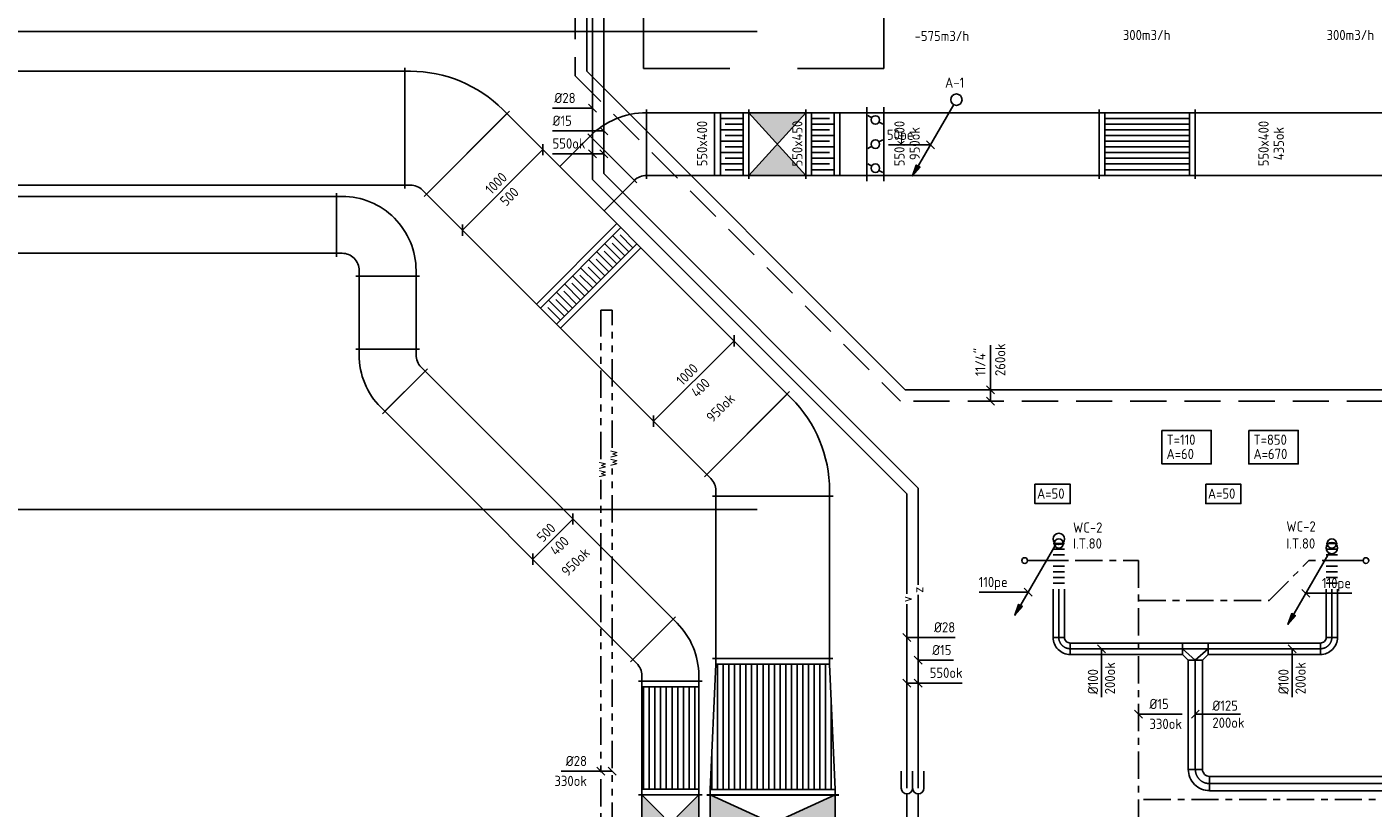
# Model space of a CAD drawing. Header units: millimetres. Extents: x 83336 to 140913, y 137697 to 176199.
# Tile 10 of 45: x 106730 to 118562, y 147675 to 154539. Entities that reach past the tile are written whole.
import ezdxf
from ezdxf.enums import TextEntityAlignment as Align

# ---------------------------------------------------------------- set-up
doc = ezdxf.new("R2010")
doc.units = ezdxf.units.MM
doc.header["$LTSCALE"] = 50
for name, pattern in [('CENTER2', [28.575, 19.05, -3.175, 3.175, -3.175]), ('CENTRE2', [28.575, 19.05, -3.175, 3.175, -3.175]), ('DASHED2', [9.525, 6.35, -3.175]), ('HIDDEN2', [4.7625, 3.175, -1.5875]), ('KOUDWATER', [8.4, 4.8, -1.2, 1.2, -1.2]), ('WARMWATER', [10.8, 4.8, -1.2, 1.2, -1.2, 1.2, -1.2])]:
    doc.linetypes.add(name, pattern=pattern)
doc.layers.get('0').update_dxf_attribs({"linetype": 'CONTINUOUS'})
for name, color, linetype in [('AL23----_VLOEREN', 8, 'CONTINUOUS'), ('WL52----_PIJL', 2, 'CONTINUOUS'), ('WL531---_SYMBOOL', 2, 'CONTINUOUS'), ('WL5310--_KW', 2, 'KOUDWATER'), ('WL5320--_WW', 2, 'WARMWATER'), ('WL540000_V', 1, 'CONTINUOUS'), ('WL540000_Z', 1, 'CONTINUOUS'), ('WL5611--_CV-A', 3, 'CONTINUOUS'), ('WL5612--_CV-R', 3, 'DASHED2'), ('WL5771--_T_KANAAL-C', 3, 'CONTINUOUS'), ('WL5771--_T_KANAAL-H', 1, 'CONTINUOUS'), ('WL5771--_T_KANAAL-H1', 1, 'HIDDEN2'), ('WL5771--_T_KANAAL-H2', 1, 'CONTINUOUS'), ('WL5771--_T_ORNAMENT-C', 2, 'CONTINUOUS'), ('WL5772--_R_FLEX-C', 2, 'CONTINUOUS'), ('WL5772--_R_KANAAL-C', 4, 'CONTINUOUS'), ('WL5772--_R_KANAAL-H', 1, 'CONTINUOUS'), ('WL5772--_R_KANAAL-H1', 1, 'HIDDEN2'), ('WL5772--_R_ORNAMENT-C', 2, 'CONTINUOUS'), ('WL5773--_HARTLIJN', 1, 'CENTER2'), ('WM520---_MATEN-B', 1, 'CONTINUOUS'), ('WM530---_MATEN-B', 1, 'CONTINUOUS'), ('WM540---_MATEN-B', 1, 'CONTINUOUS'), ('WM560---_MATEN-B', 1, 'CONTINUOUS'), ('WM570---_R_MATEN-B', 1, 'CONTINUOUS'), ('WM570---_T_MATEN-B', 1, 'CONTINUOUS'), ('WM5772--_R_MATEN-B', 1, 'CONTINUOUS'), ('WT52----_BIJSCHRIFT', 7, 'CONTINUOUS'), ('WT532---_CODE', 1, 'CONTINUOUS'), ('WT540---_CODE', 7, 'CONTINUOUS'), ('WT5771--_BIJSCHRIFT', 7, 'CONTINUOUS'), ('WT5772--_BIJSCHRIFT', 7, 'CONTINUOUS')]:
    doc.layers.add(name, color=color, linetype=linetype)
doc.styles.add('LZ-MAATVOEREN', font='simplex.shx')
doc.styles.add('MAATVOERING', font='iso.shx')
doc.styles.add('NORTXT', font='isocp.shx')
doc.styles.add('SA-BEMATEN', font='iso.shx')
doc.styles.add('Smalschuin', font='isocp.shx')

# ---------------------------------------------------------------- blocks, each defined once
blk = doc.blocks.new('MVLINE')
blk.add_line((35, -35), (-35, 35))
blk = doc.blocks.new('P5')
at = {"color": 2}
for p, q in [((-750, 0), (-500, 100)), ((-500, -100), (-750, 0)), ((-750, 0), (0, 0)), ((-500, 100), (-500, -100))]:
    blk.add_line(p, q, dxfattribs=at)
blk.add_solid([(-750, 0), (-500, 100), (-500, 0)], dxfattribs=at)
blk = doc.blocks.new('KARO')
for p, q in [((1, 0.5), (0, 0.5)), ((0, -0.5), (1, -0.5))]:
    blk.add_line(p, q)
at = {"layer": 'WL5773--_HARTLIJN'}
blk.add_line((0, 0), (1, 0), dxfattribs=at)
blk = doc.blocks.new('OBO12500090H')
blk.add_lwpolyline([(62, -125, 0.414214), (-125, 62), (-125, -63, -0.414214), (-63, -125)], format="xyb", close=True)
at = {"invisible_edges": 15}
for points in [[(-114, -63), (-92, 60), (-125, 62), (-125, -63)], [(-104, -66), (-61, 51), (-92, 60), (-114, -63)], [(-94, -71), (-31, 37), (-61, 51), (-104, -66)], [(-85, -77), (-4, 19), (-31, 37), (-94, -71)], [(-77, -85), (19, -4), (-4, 19), (-85, -77)], [(-71, -94), (37, -31), (19, -4), (-77, -85)], [(-66, -104), (51, -61), (37, -31), (-71, -94)], [(-63, -114), (60, -92), (51, -61), (-66, -104)], [(-63, -125), (62, -125), (60, -92), (-63, -114)]]:
    blk.add_3dface(points, dxfattribs=at)
at = {"layer": 'WL5773--_HARTLIJN'}
blk.add_arc((-125, -125), 125, 0, 90, dxfattribs=at)
blk = doc.blocks.new('OBO10000090H')
blk.add_lwpolyline([(50, -100, 0.414214), (-100, 50), (-100, -50, -0.414214), (-50, -100)], format="xyb", close=True)
at = {"invisible_edges": 15}
for points in [[(-91, -51), (-74, 48), (-100, 50), (-100, -50)], [(-83, -53), (-49, 41), (-74, 48), (-91, -51)], [(-75, -57), (-25, 30), (-49, 41), (-83, -53)], [(-68, -62), (-4, 15), (-25, 30), (-75, -57)], [(-62, -68), (15, -4), (-4, 15), (-68, -62)], [(-57, -75), (30, -25), (15, -4), (-62, -68)], [(-53, -83), (41, -49), (30, -25), (-57, -75)], [(-51, -91), (48, -74), (41, -49), (-53, -83)], [(-50, -100), (50, -100), (48, -74), (-51, -91)]]:
    blk.add_3dface(points, dxfattribs=at)
at = {"layer": 'WL5773--_HARTLIJN'}
blk.add_arc((-100, -100), 100, 0, 90, dxfattribs=at)
blk = doc.blocks.new('FLLINE100')
blk.add_line((0, -50), (0, 50))
blk = doc.blocks.new('OEX1000040000')
at = {"rotation": 270}
for p in [(0, 400), (0, 350), (0, 300), (0, 250), (0, 200), (0, 150), (0, 100), (0, 50)]:
    blk.add_blockref('FLLINE100', p, dxfattribs=at)
blk = doc.blocks.new('ORN_A_RN')
blk.add_circle((0, 0), 0.5)
at = {"color": 1, "style": 'LZ-MAATVOEREN', "flags": 9}
for tag, p in [('ROS_TYPE', (0.63, 0.68)), ('ROS_M3H', (0.63, 0.48)), ('ROS_ZIJDE', (0.63, 0.28)), ('ROS_STAT', (0.63, 0.08))]:
    blk.add_attdef(tag, p, '', height=0.125, dxfattribs=at)
blk = doc.blocks.new('OTS10010012500H')
blk.add_lwpolyline([(-112.5, -50), (112.5, -50), (112.5, 50), (62.5, 100), (-62.5, 100), (-112.5, 50)], close=True)
at = {"layer": 'WL5772--_R_KANAAL-H'}
blk.add_lwpolyline([(-112.5, 0), (0, 100), (112.5, 0)], dxfattribs=at)
at = {"layer": 'WL5773--_HARTLIJN'}
blk.add_line((-112.5, 0), (112.5, 0), dxfattribs=at)
blk = doc.blocks.new('SS52PY03')
for p, q in [((-6.985, -11.7348), (-7.493, -12.877801)), ((-7.366, -12.9286), (-6.6294, -11.938))]:
    blk.add_line(p, q)
blk.add_lwpolyline([(-0.4826, -0.8636), (-7.7216, -13.4112), (-6.4008, -11.887199), (-7.0612, -11.5062), (-7.7216, -13.4112)])
blk.add_circle((0, 0), 1)
blk = doc.blocks.new('SS53TP06')
blk.add_circle((0, 0), 0.5)
blk = doc.blocks.new('BO_WZ')
blk.add_lwpolyline([(-1.5, 0.5), (0, 0.5, -1), (0, -0.5), (-1.5, -0.5)], format="xyb")
at = {"invisible_edges": 15}
for points in [[(-0.6, 0.5, 0), (-0.6, -0.5, 0), (0, -0.5, 0), (0, 0.5, 0)], [(0, 0, 0), (0.15, 0.48, 0), (0, 0.5, 0)], [(0, 0, 0), (0.29, 0.4, 0), (0.15, 0.48, 0)], [(0, 0, 0), (0.4, 0.29, 0), (0.29, 0.4, 0)], [(0, 0, 0), (0.48, 0.15, 0), (0.4, 0.29, 0)], [(0, 0, 0), (0.5, 0, 0), (0.48, 0.15, 0)], [(0, 0, 0), (0, -0.5, 0), (0.15, -0.48, 0)], [(0, 0, 0), (0.15, -0.48, 0), (0.29, -0.4, 0)], [(0, 0, 0), (0.29, -0.4, 0), (0.4, -0.29, 0)], [(0, 0, 0), (0.4, -0.29, 0), (0.48, -0.15, 0)], [(0, 0, 0), (0.48, -0.15, 0), (0.5, 0, 0)]]:
    blk.add_3dface(points, dxfattribs=at)
blk = doc.blocks.new('KARH')
for p, q in [((1, 0.5), (0, 0.5)), ((0, 0), (0, 0)), ((1, 0), (1, 0)), ((0, -0.5), (1, -0.5))]:
    blk.add_line(p, q)
at = {"invisible_edges": 15}
blk.add_3dface([(0, 0.5), (0, -0.5), (1, -0.5), (1, 0.5)], dxfattribs=at)
blk = doc.blocks.new('VVB500400500400505001500901-HRF')
for p, q in [((450, -280), (450, 280)), ((280, -450), (-280, -450))]:
    blk.add_line(p, q)
blk.add_lwpolyline([(250, -450), (250, -400, -0.414214), (400, -250), (450, -250), (450, 250), (400, 250, 0.414214), (-250, -400), (-250, -450)], format="xyb", close=True)
blk = doc.blocks.new('VVB10004001000400505001500451-HRF-0')
for p, q in [((601, -149), (-149, 601)), ((530, -319), (-530, -319))]:
    blk.add_line(p, q)
blk.add_lwpolyline([(500, -319), (500, -269, -0.198912), (544, -163), (579, -128), (-128, 579), (-163, 544, 0.198912), (-500, -269), (-500, -319)], format="xyb", close=True)
blk = doc.blocks.new('VVB500400500400505001500451-HRF')
for p, q in [((351, -45), (-45, 351)), ((280, -216), (-280, -216))]:
    blk.add_line(p, q)
blk.add_lwpolyline([(250, -216), (250, -166, -0.198912), (294, -60), (329, -24), (-24, 329), (-60, 294, 0.198912), (-250, -166), (-250, -216)], format="xyb", close=True)
blk = doc.blocks.new('VBK50055000050000')
for p, q in [((0, -280), (0, 280)), ((0, -280), (0, 280)), ((500, 280), (500, -280)), ((500, -280), (500, 280))]:
    blk.add_line(p, q)
blk.add_lwpolyline([(0, -250), (500, -250), (500, 250), (0, 250)], close=True)
at = {"layer": 'WL5771--_T_KANAAL-H'}
for p, q in [((0, -250), (500, 250)), ((0, 250), (500, -250))]:
    blk.add_line(p, q, dxfattribs=at)
at = {"layer": 'WL5771--_T_KANAAL-H2'}
for points in [[(0, 250), (500, 250), (250, 0)], [(0, -250), (500, -250), (250, 0)]]:
    blk.add_solid(points, dxfattribs=at)
blk = doc.blocks.new('VBK110050000050000')
for p, q in [((0, -580), (0, 580)), ((0, -580), (0, 580)), ((500, 580), (500, -580)), ((500, -580), (500, 580))]:
    blk.add_line(p, q)
blk.add_lwpolyline([(0, -550), (500, -550), (500, 550), (0, 550)], close=True)
at = {"layer": 'WL5771--_T_KANAAL-H'}
for p, q in [((0, -550), (500, 550)), ((0, 550), (500, -550))]:
    blk.add_line(p, q, dxfattribs=at)
at = {"layer": 'WL5771--_T_KANAAL-H2'}
for points in [[(0, 550), (500, 550), (250, 0)], [(0, -550), (500, -550), (250, 0)]]:
    blk.add_solid(points, dxfattribs=at)
blk = doc.blocks.new('VPS500400500550100000-75755050FL-S')
at = {"layer": 'WL5771--_T_KANAAL-H'}
h = blk.add_hatch(dxfattribs=at)
h.set_pattern_fill('_U', color=256, scale=100, angle=360, style=0, pattern_type=0)
h.set_pattern_definition([(0, (50, -5e-12), (0, 100), [])])
h.paths.add_polyline_path([(50, -250), (50, 250), (950, 250), (950, -250)])
at = {"layer": 'WL5771--_T_KANAAL-H1'}
h = blk.add_hatch(dxfattribs=at)
h.set_pattern_fill('_U', color=256, scale=100, angle=360, style=0, pattern_type=0)
h.set_pattern_definition([(0, (50, 50), (0, 100), [])])
h.paths.add_polyline_path([(50, -250), (50, 250), (950, 250), (950, -250)])
for p, q in [((0, 280), (0, -280)), ((50, -250), (50, 250)), ((950, 250), (950, -250)), ((1000, 280), (1000, -280))]:
    blk.add_line(p, q)
blk.add_lwpolyline([(0, -250), (0, 250), (50, 250), (950, 250), (1000, 250), (1000, -250), (950, -250), (50, -250)], close=True)
blk = doc.blocks.new('VPS10004001100500119950-50-50505050FL-S')
at = {"layer": 'WL5772--_R_KANAAL-H'}
h = blk.add_hatch(dxfattribs=at)
h.set_pattern_fill('_U', color=256, scale=100, angle=360, style=0, pattern_type=0)
h.set_pattern_definition([(360, (50, 5e-12), (0, 100), [])])
h.paths.add_polyline_path([(50, -500), (50, 500), (1149, 550), (1149, -550)])
at = {"layer": 'WL5772--_R_KANAAL-H1'}
h = blk.add_hatch(dxfattribs=at)
h.set_pattern_fill('_U', color=256, scale=100, angle=360, style=0, pattern_type=0)
h.set_pattern_definition([(360, (50, 50), (0, 100), [])])
h.paths.add_polyline_path([(50, -500), (50, 500), (1149, 550), (1149, -550)])
for p, q in [((0, 530), (0, -530)), ((50, -500), (50, 500)), ((1149, 550), (1149, -550)), ((1199, 580), (1199, -580))]:
    blk.add_line(p, q)
blk.add_lwpolyline([(0, -500), (0, 500), (50, 500), (1149, 550), (1199, 550), (1199, -550), (1149, -550), (50, -500)], close=True)
blk = doc.blocks.new('VVB500400500400505001500451-HRF-1')
for p, q in [((-351, -45), (45, 351)), ((-280, -216), (280, -216))]:
    blk.add_line(p, q)
blk.add_lwpolyline([(-250, -216), (-250, -166, 0.198912), (-294, -60), (-329, -24), (24, 329), (60, 294, -0.198912), (250, -166), (250, -216)], format="xyb", close=True)
blk = doc.blocks.new('VBK55080000050000')
for p, q in [((0, -305), (0, 305)), ((0, -305), (0, 305)), ((500, 305), (500, -305)), ((500, -305), (500, 305))]:
    blk.add_line(p, q)
blk.add_lwpolyline([(0, -275), (500, -275), (500, 275), (0, 275)], close=True)
at = {"layer": 'WL5771--_T_KANAAL-H'}
for p, q in [((0, -275), (500, 275)), ((0, 275), (500, -275))]:
    blk.add_line(p, q, dxfattribs=at)
at = {"layer": 'WL5771--_T_KANAAL-H2'}
for points in [[(0, 275), (500, 275), (250, 0)], [(0, -275), (500, -275), (250, 0)]]:
    blk.add_solid(points, dxfattribs=at)
blk = doc.blocks.new('VTR5504005504500300-0')
for p, q in [((50, -275), (50, 275)), ((250, -275), (250, 275))]:
    blk.add_line(p, q)
blk.add_lwpolyline([(0, -275), (50, -275), (250, -275), (300, -275), (300, 275), (250, 275), (50, 275), (0, 275)], close=True)
at = {"layer": 'WL5771--_T_KANAAL-H'}
for p, q in [((50, 175), (250, 175)), ((50, 75), (250, 75)), ((50, -25), (250, -25)), ((50, -125), (250, -125)), ((50, -225), (250, -225))]:
    blk.add_line(p, q, dxfattribs=at)
at = {"layer": 'WL5771--_T_KANAAL-H1'}
for p, q in [((50, 225), (250, 225)), ((50, 125), (250, 125)), ((50, 25), (250, 25)), ((50, -75), (250, -75)), ((50, -175), (250, -175))]:
    blk.add_line(p, q, dxfattribs=at)
blk = doc.blocks.new('VTR100050010004000300-0')
for p, q in [((50, -500), (50, 500)), ((250, -500), (250, 500))]:
    blk.add_line(p, q)
blk.add_lwpolyline([(0, -500), (50, -500), (250, -500), (300, -500), (300, 500), (250, 500), (50, 500), (0, 500)], close=True)
at = {"layer": 'WL5771--_T_KANAAL-H'}
for p, q in [((50, 400), (250, 400)), ((50, 300), (250, 300)), ((50, 200), (250, 200)), ((50, 100), (250, 100)), ((50, 0), (250, 0)), ((50, -100), (250, -100)), ((50, -200), (250, -200)), ((50, -300), (250, -300)), ((50, -400), (250, -400))]:
    blk.add_line(p, q, dxfattribs=at)
at = {"layer": 'WL5771--_T_KANAAL-H1'}
for p, q in [((50, 450), (250, 450)), ((50, 350), (250, 350)), ((50, 250), (250, 250)), ((50, 150), (250, 150)), ((50, 50), (250, 50)), ((50, -50), (250, -50)), ((50, -150), (250, -150)), ((50, -250), (250, -250)), ((50, -350), (250, -350)), ((50, -450), (250, -450))]:
    blk.add_line(p, q, dxfattribs=at)
blk = doc.blocks.new('VVB550400550400005001500451-HRF')
for p, q in [((0, -305), (0, 305)), ((-85, -340), (-516, 91))]:
    blk.add_line(p, q)
for points in [[(0, 275), (0, 275, 0.198912), (-495, 70)], [(-106, -319, -0.198912), (0, -275)]]:
    blk.add_lwpolyline(points, format="xyb")
blk = doc.blocks.new('VSE55040055040002-0')
for p, q in [((0, 325), (0, -325)), ((0, 275), (150, 275)), ((150, 325), (150, -325)), ((0, -275), (150, -275))]:
    blk.add_line(p, q)
at = {"layer": 'WL5772--_R_KANAAL-H'}
for p, q in [((43, 231), (10, 250)), ((107, 194), (140, 175)), ((107, 19), (140, 38)), ((43, -19), (10, -38)), ((43, -194), (10, -175)), ((107, -231), (140, -250))]:
    blk.add_line(p, q, dxfattribs=at)
for centre in [(75, 212), (75, 0), (75, -212)]:
    blk.add_circle(centre, 37.5, dxfattribs=at)
blk = doc.blocks.new('VSP55040055040032584600')
for p, q in [((0, -305), (0, 305)), ((846, -305), (846, 305))]:
    blk.add_line(p, q)
blk.add_lwpolyline([(0, -275), (846, -275), (846, 275), (0, 275)], close=True)
at = {"layer": 'WL5772--_R_KANAAL-H'}
for p, q in [((50, -275), (50, 275)), ((796, -275), (796, 275)), ((50, 225), (796, 225)), ((50, 175), (796, 175)), ((50, 125), (796, 125)), ((50, 75), (796, 75)), ((50, 25), (796, 25)), ((50, -25), (796, -25)), ((50, -75), (796, -75)), ((50, -125), (796, -125)), ((50, -175), (796, -175)), ((50, -225), (796, -225))]:
    blk.add_line(p, q, dxfattribs=at)

msp = doc.modelspace()

# ---------------------------------------------------------------- linework, layer by layer
at = {"color": 2, "linetype": 'CENTRE2'}
for p, q in [((112909.78678, 154175), (112150, 154175)), ((114261.81342, 154175), (113502.02664, 154175))]:
    msp.add_line(p, q, dxfattribs=at)
at = {"layer": 'AL23----_VLOEREN'}
for p, q in [((93250, 154500), (113150, 154500)), ((93250, 150300), (113150, 150300))]:
    msp.add_line(p, q, dxfattribs=at)
at = {"layer": 'WL5310--_KW'}
for p, q in [((115525, 149850), (116500, 149850)), ((116500, 147510.98501), (116500, 149850)), ((117648.2233, 149500), (117998.2233, 149850)), ((118475, 149850), (117998.2233, 149850)), ((116500, 149500), (117648.2233, 149500)), ((122245, 147750), (116500, 147750))]:
    msp.add_line(p, q, dxfattribs=at)
at = {"layer": 'WL5320--_WW'}
for p, q in [((111775, 150740), (111775, 152050)), ((111775, 152050), (111875, 152050)), ((111875, 150840), (111875, 152050)), ((111875, 145325), (111875, 150660)), ((111775, 147150), (111775, 150560))]:
    msp.add_line(p, q, dxfattribs=at)
at = {"layer": 'WL540000_V'}
for p, q in [((111700, 153200), (111700, 154814.61538)), ((114465, 150435), (111700, 153200)), ((114465, 149556.36364), (114465, 150435)), ((114465, 147850), (114465, 149466.36364)), ((114465, 146325), (114465, 147800))]:
    msp.add_line(p, q, dxfattribs=at)
at = {"layer": 'WL540000_Z'}
for p, q in [((111800, 154883.84615), (111800, 153250)), ((111800, 153250), (114565, 150485)), ((114565, 150485), (114565, 149638.18182)), ((114565, 149548.18182), (114565, 147850)), ((114565, 147800), (114565, 146425))]:
    msp.add_line(p, q, dxfattribs=at)
at = {"layer": 'WL5611--_CV-A'}
for p, q in [((111650, 155225), (111650, 154150)), ((111650, 154150), (114450, 151350)), ((114450, 151350), (118677.27587, 151350))]:
    msp.add_line(p, q, dxfattribs=at)
at = {"layer": 'WL5612--_CV-R'}
for p, q in [((111550, 155225), (111550, 154108.57864)), ((111550, 154108.57864), (114408.57864, 151250)), ((118650.48095, 151250), (114408.57864, 151250))]:
    msp.add_line(p, q, dxfattribs=at)
at = {"layer": 'WL5771--_T_ORNAMENT-C'}
for points in [[(116705.85075, 150994.19075), (117140.50758, 150994.19075), (117140.50758, 150698.60908), (116705.85075, 150698.60908)], [(117470.17529, 150994.19075), (117904.83212, 150994.19075), (117904.83212, 150698.60908), (117470.17529, 150698.60908)], [(115590.34507, 150520.63261), (115900.0019, 150520.63261), (115900.0019, 150350.05094), (115590.34507, 150350.05094)], [(117091.87112, 150520.63261), (117401.52795, 150520.63261), (117401.52795, 150350.05094), (117091.87112, 150350.05094)]]:
    msp.add_lwpolyline(points, close=True, dxfattribs=at)
at = {"layer": 'WM520---_MATEN-B'}
for points in [[(114671.25785, 153502.15893), (114646.25785, 153502.15893), (114301.60188, 153502.15893)], [(115530.63632, 149571.74828), (115530.63632, 149571.74828), (115100, 149571.74828)], [(117971.25785, 149562.15893), (117971.25785, 149562.15893), (118375, 149562.15893)]]:
    msp.add_lwpolyline(points, dxfattribs=at)
at = {"layer": 'WM530---_MATEN-B'}
for points in [[(116500, 148500), (116625, 148500), (116883.47726, 148500)], [(111875, 147998.67633), (111675, 147998.67633), (111425.40276, 147998.67633)]]:
    msp.add_lwpolyline(points, dxfattribs=at)
at = {"layer": 'WM540---_MATEN-B'}
for points in [[(111700, 153825), (111650, 153825), (111350, 153825)], [(111800, 153625), (111800, 153625), (111350, 153625)], [(111700, 153425), (111800, 153425), (111350, 153425)], [(114465, 149173.67633), (114465, 149173.67633), (114890, 149173.67633)], [(114565, 148973.67633), (114615, 148973.67633), (114873.47726, 148973.67633)], [(114465, 148773.67633), (114665, 148773.67633), (114949.19154, 148773.67633)]]:
    msp.add_lwpolyline(points, dxfattribs=at)
at = {"layer": 'WM560---_MATEN-B'}
msp.add_lwpolyline([(115200, 151250), (115200, 151400), (115200, 151742.04869)], dxfattribs=at)
at = {"layer": 'WM570---_R_MATEN-B'}
for points in [[(110558.38753, 152753.74451), (111265.49431, 153460.85129)], [(112238.16973, 151073.9623), (112945.27652, 151781.06908)]]:
    msp.add_lwpolyline(points, dxfattribs=at)
at = {"layer": 'WM570---_T_MATEN-B'}
msp.add_lwpolyline([(111175.73287, 149861.39913), (111529.28626, 150214.95252)], dxfattribs=at)
at = {"layer": 'WM5772--_R_MATEN-B'}
for points in [[(116175, 149075), (116175, 149075), (116175, 148650)], [(117850, 149075), (117850, 149075), (117850, 148650)], [(117000, 148500), (117100, 148500), (117396.16666, 148500)]]:
    msp.add_lwpolyline(points, dxfattribs=at)

# ---------------------------------------------------------------- block references
at = {"color": 2, "xscale": -1, "rotation": 90}
msp.add_blockref('P5', (112150, 154175), dxfattribs=at)
at = {"color": 2, "rotation": 270}
msp.add_blockref('P5', (114261.81342, 154175), dxfattribs=at)
at = {"layer": 'WL52----_PIJL', "xscale": 50, "yscale": 50, "zscale": 50}
for p in [(114900, 153900), (115800, 150040), (118200, 149960)]:
    msp.add_blockref('SS52PY03', p, dxfattribs=at)
at = {"layer": 'WL531---_SYMBOOL', "xscale": 50, "yscale": 50, "zscale": 50}
for p in [(115500, 149850), (118500, 149850)]:
    msp.add_blockref('SS53TP06', p, dxfattribs=at)
at = {"layer": 'WL540000_V', "xscale": 100, "yscale": 100, "zscale": 100, "rotation": 270}
msp.add_blockref('BO_WZ', (114465, 147850), dxfattribs=at)
at = {"layer": 'WL540000_Z', "xscale": 100, "yscale": 100, "zscale": 100, "rotation": 270}
msp.add_blockref('BO_WZ', (114565, 147850), dxfattribs=at)
at = {"layer": 'WL5771--_T_KANAAL-C', "xscale": 6404.99999999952, "yscale": 500, "zscale": 400}
msp.add_blockref('KARH', (103045, 152800), dxfattribs=at)
at = {"layer": 'WL5771--_T_KANAAL-C'}
for name, p, rotation in [('VVB500400500400505001500901-HRF', (109900, 152800), 270), ('VVB500400500400505001500451-HRF-1', (109900, 151490.68539), 180), ('VVB500400500400505001500451-HRF', (112385, 149005.68539), 225), ('VPS500400500550100000-75755050FL-S', (112385, 148789.99996), 270), ('VBK50055000050000', (112385, 147289.99996), 90)]:
    msp.add_blockref(name, p, dxfattribs=dict(at, rotation=rotation))
at = {"layer": 'WL5771--_T_KANAAL-C', "yscale": 500, "zscale": 400}
for p, xscale, rotation in [((109900, 152350), 643.6291881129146, 270.0000000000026), ((110052.51263, 151338.17276), 3082.949852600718, 314.9999999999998)]:
    msp.add_blockref('KARH', p, dxfattribs=dict(at, xscale=xscale, rotation=rotation))
at = {"layer": 'WL5772--_R_FLEX-C'}
msp.add_blockref('OEX1000040000', (115800, 149600), dxfattribs=at)
at = {"layer": 'WL5772--_R_FLEX-C', "xscale": -1}
msp.add_blockref('OEX1000040000', (118200, 149600), dxfattribs=at)
at = {"layer": 'WL5772--_R_KANAAL-C'}
for name, p, xscale, yscale, zscale, rotation in [('KARH', (104500, 153650), 5549.999999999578, 1000, 500, 359.9999999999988), ('KARH', (111561.76336, 152457.47545), 1367, 1000, 500, 135), ('KARH', (111874.47962, 153385.52038), 377, 550, 400, 225), ('KARH', (113059.26407, 150959.97475), 1818, 1000, 400, 135.0000000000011), ('KARH', (113285, 150415), 1426, 1000, 400, 270.0000000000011), ('KARO', (115800, 149175), 425, 100, 100, 90), ('KARO', (118200, 149175), -425, 100, 100, 270), ('KARO', (116887.5, 149075), 987.5, 100, 100, 180), ('KARO', (117000, 148975), 960, 125, 125, 270), ('KARO', (120648.13195, 147890), 3523.13195458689, 125, 125, 180)]:
    msp.add_blockref(name, p, dxfattribs=dict(at, xscale=xscale, yscale=yscale, zscale=zscale, rotation=rotation))
for name, p, rotation in [('VVB10004001000400505001500451-HRF-0', (110369.23882, 153650), 270), ('VTR5504005504500300-0', (113075, 153510), 180), ('VTR100050010004000300-0', (111773.8954, 152245.34342), 135), ('VVB10004001000400505001500451-HRF-0', (113285, 150734.23882), 225), ('OBO10000090H', (115800, 149075), 180), ('OTS10010012500H', (117000, 149075), 180), ('VPS10004001100500119950-50-50505050FL-S', (113285, 148988.5281), 270), ('OBO12500090H', (117000, 147890), 180), ('VBK110050000050000', (113285, 147289.99996), 90)]:
    msp.add_blockref(name, p, dxfattribs=dict(at, rotation=rotation))
for name, p in [('VSE55040055040002-0', (114112.37387, 153510)), ('VVB550400550400005001500451-HRF', (112175, 153510)), ('VBK55080000050000', (113075, 153510)), ('VTR5504005504500300-0', (113575, 153510)), ('VSP55040055040032584600', (116153.62915, 153510))]:
    msp.add_blockref(name, p, dxfattribs=at)
for name, p, xscale, yscale, zscale in [('KARH', (112175, 153510), 600, 550, 400), ('KARH', (113875, 153510), 237, 550, 400), ('KARH', (114262.37387, 153510), 1891, 550, 400), ('KARH', (117000, 153510), 3095, 550, 400), ('KARO', (117112.5, 149075), 987.5, 100, 100)]:
    msp.add_blockref(name, p, dxfattribs=dict(at, xscale=xscale, yscale=yscale, zscale=zscale))
at = {"layer": 'WL5772--_R_KANAAL-C', "xscale": -1, "rotation": 180}
msp.add_blockref('OBO10000090H', (118200, 149075), dxfattribs=at)
at = {"layer": 'WL5772--_R_ORNAMENT-C', "yscale": 80, "zscale": 80, "rotation": 180}
for p, xscale in [((115800, 150000), 80), ((118200, 150000), -80)]:
    msp.add_blockref('ORN_A_RN', p, dxfattribs=dict(at, xscale=xscale))
at = {"layer": 'WM520---_MATEN-B'}
for p in [(114671.25785, 153502.15893), (115530.63632, 149571.74828), (117971.25785, 149562.15893)]:
    msp.add_blockref('MVLINE', p, dxfattribs=at)
at = {"layer": 'WM530---_MATEN-B'}
for p in [(116500, 148500), (111775, 147998.67633), (111875, 147998.67633)]:
    msp.add_blockref('MVLINE', p, dxfattribs=at)
at = {"layer": 'WM540---_MATEN-B'}
for p in [(111700, 153825), (111800, 153625), (111700, 153425), (111800, 153425), (114465, 149173.67633), (114565, 148973.67633), (114465, 148773.67633), (114565, 148773.67633)]:
    msp.add_blockref('MVLINE', p, dxfattribs=at)
at = {"layer": 'WM560---_MATEN-B'}
for p in [(115200, 151350), (115200, 151250)]:
    msp.add_blockref('MVLINE', p, dxfattribs=at)
at = {"layer": 'WM570---_R_MATEN-B', "rotation": 135}
for p in [(111265.49431, 153460.85129), (110558.38753, 152753.74451), (112945.27652, 151781.06908), (112238.16973, 151073.9623)]:
    msp.add_blockref('MVLINE', p, dxfattribs=at)
at = {"layer": 'WM570---_T_MATEN-B', "rotation": 135}
for p in [(111529.28626, 150214.95252), (111175.73287, 149861.39913)]:
    msp.add_blockref('MVLINE', p, dxfattribs=at)
at = {"layer": 'WM5772--_R_MATEN-B'}
for p in [(116175, 149075), (117850, 149075)]:
    msp.add_blockref('MVLINE', p, dxfattribs=at)
at = {"layer": 'WM5772--_R_MATEN-B', "rotation": 90}
msp.add_blockref('MVLINE', (117000, 148500), dxfattribs=at)

# ---------------------------------------------------------------- texts
at = {"layer": 'WM520---_MATEN-B', "color": 1, "style": 'MAATVOERING'}
for s, p in [('50pe', (114522.27055, 153547.15893)), ('110pe', (115350.71429, 149616.74828)), ('110pe', (118368.57143, 149607.15893))]:
    msp.add_text(s, height=90, dxfattribs=at).set_placement(p, align=Align.RIGHT)
at = {"layer": 'WM530---_MATEN-B', "color": 1, "style": 'MAATVOERING'}
for s, p in [('%%c15', (116597, 148545)), ('330ok', (116597, 148370))]:
    msp.add_text(s, height=90, dxfattribs=at).set_placement(p)
for s, p in [('%%c28', (111652.5, 148043.67633)), ('330ok', (111652.5, 147868.67633))]:
    msp.add_text(s, height=90, dxfattribs=at).set_placement(p, align=Align.RIGHT)
at = {"layer": 'WM540---_MATEN-B', "color": 1, "style": 'MAATVOERING'}
for p in [(111552.5, 153870), (114889.28571, 149218.67633)]:
    msp.add_text('%%c28', height=90, dxfattribs=at).set_placement(p, align=Align.RIGHT)
for s, p in [('%%c15', (111350, 153670)), ('550ok', (111350, 153470)), ('%%c15', (114687, 149018.67633)), ('550ok', (114665, 148818.67633))]:
    msp.add_text(s, height=90, dxfattribs=at).set_placement(p)
at = {"layer": 'WM560---_MATEN-B', "color": 1, "style": 'MAATVOERING'}
for s, p in [('260ok', (115330, 151472)), ('11/4"', (115155, 151472))]:
    msp.add_text(s, height=90, rotation=90, dxfattribs=at).set_placement(p)
at = {"layer": 'WM570---_R_MATEN-B', "color": 1, "style": 'NORTXT'}
for s, rotation, p in [('550x400', 90, (112709.47447, 153514.31585)), ('550x450', 90, (113546.79205, 153514.31585)), ('550x400', 90, (114444.14428, 153514.31585)), ('550x400', 90, (117644.61779, 153514.31585)), ('950ok', 90, (114578.18614, 153514.31585)), ('435ok', 90, (117778.65965, 153514.31585)), ('1000', 45, (110885.42441, 153133.8144)), ('500', 45, (111002.09703, 153017.14178)), ('1000', 45, (112565.20662, 151454.03219)), ('400', 45, (112681.87924, 151337.35958)), ('950ok', 45, (112858.65593, 151160.58288))]:
    msp.add_text(s, height=90, rotation=rotation, dxfattribs=at).set_placement(p, align=Align.CENTER)
at = {"layer": 'WM570---_T_MATEN-B', "color": 1, "style": 'NORTXT'}
for s, p in [('500', (111325.99306, 150064.69233)), ('400', (111442.66568, 149948.01971)), ('950ok', (111584.08703, 149806.59835))]:
    msp.add_text(s, height=90, rotation=45, dxfattribs=at).set_placement(p, align=Align.CENTER)
at = {"layer": 'WM5772--_R_MATEN-B', "color": 1, "style": 'MAATVOERING'}
for s, p in [('200ok', (116295, 148675)), ('200ok', (117970, 148675)), ('%%c100', (116145, 148675)), ('%%c100', (117820, 148675))]:
    msp.add_text(s, height=90, rotation=90, dxfattribs=at).set_placement(p)
for s, p in [('%%c125', (117150, 148530)), ('200ok', (117150, 148380))]:
    msp.add_text(s, height=90, dxfattribs=at).set_placement(p)
at = {"layer": 'WT52----_BIJSCHRIFT', "color": 1, "style": 'MAATVOERING'}
for s, p in [('A-1', (114800, 154050)), ('WC-2', (115925, 150140)), ('WC-2', (117800, 150150))]:
    msp.add_text(s, height=90, dxfattribs=at).set_placement(p, align=Align.MIDDLE_LEFT)
at = {"layer": 'WT532---_CODE', "color": 1, "style": 'SA-BEMATEN'}
for p in [(111875, 150750), (111775, 150650)]:
    msp.add_text('ww', height=90, rotation=90, dxfattribs=at).set_placement(p, align=Align.MIDDLE)
at = {"layer": 'WT540---_CODE', "color": 1, "style": 'SA-BEMATEN'}
for s, p in [('z', (114565, 149593.18182)), ('v', (114465, 149511.36364))]:
    msp.add_text(s, height=90, rotation=90, dxfattribs=at).set_placement(p, align=Align.MIDDLE)
at = {"layer": 'WT5771--_BIJSCHRIFT', "color": 1}
for s, style, p in [('-575m3/h', 'Smalschuin', (114532.39917, 154459.74723)), ('300m3/h', 'MAATVOERING', (116362.85246, 154468.54168)), ('300m3/h', 'MAATVOERING', (118153.45238, 154468.54168)), ('T=110', 'Smalschuin', (116746.57066, 150912.14332)), ('T=850', 'Smalschuin', (117510.8952, 150912.14332)), ('A=60', 'Smalschuin', (116746.57066, 150787.14332)), ('A=670', 'Smalschuin', (117510.8952, 150787.14332)), ('A=50', 'Smalschuin', (115608.63011, 150438.58518)), ('A=50', 'Smalschuin', (117110.15616, 150438.58518))]:
    msp.add_text(s, height=90, dxfattribs=dict(at, style=style)).set_placement(p, align=Align.MIDDLE_LEFT)
at = {"layer": 'WT5772--_BIJSCHRIFT', "color": 1, "style": 'MAATVOERING'}
for p in [(115925, 150000), (117800, 150000)]:
    msp.add_text('I.T.80', height=90, dxfattribs=at).set_placement(p, align=Align.MIDDLE_LEFT)

doc.saveas('drawing.dxf')
